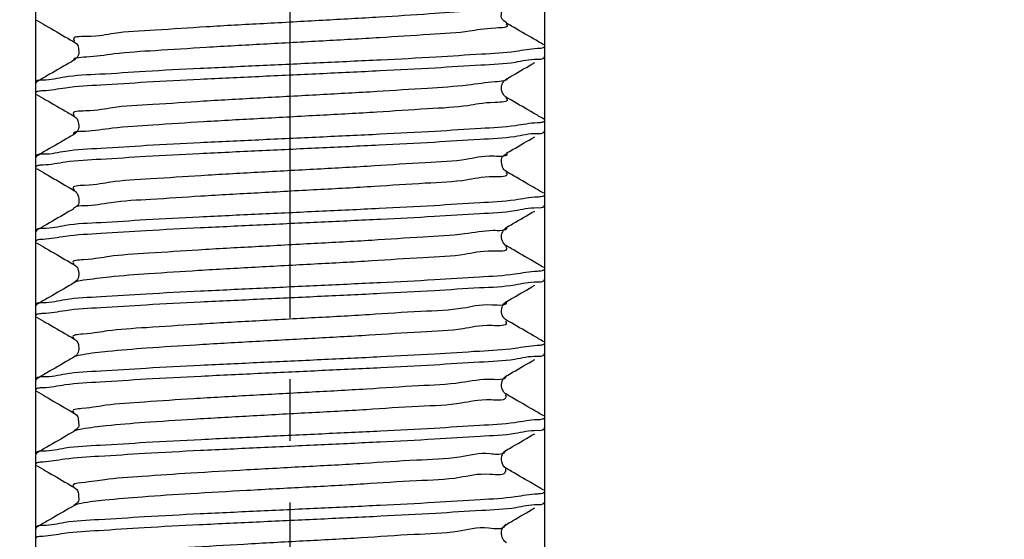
# Model space of a CAD drawing. Header units: millimetres. Extents: x 0 to 210, y 0 to 297.
# Tile 181 of 184: x 130 to 153, y 221 to 233. Entities that reach past the tile are written whole.
import ezdxf

# ---------------------------------------------------------------- set-up
doc = ezdxf.new("R2010")
doc.units = ezdxf.units.MM
doc.header["$LTSCALE"] = 19.36
doc.linetypes.add('CENTER', pattern=[0.6, 0.375, -0.075, 0.075, -0.075])
doc.layers.get('0').update_dxf_attribs({"linetype": 'CONTINUOUS'})
doc.layers.add('DEFAULT_1', color=7, linetype='CENTER')
doc.layers.add('ZEICHNUNGSBEMASSUNGEN', color=7, linetype='CONTINUOUS')
doc.styles.get("Standard").update_dxf_attribs({"font": 'ISOCP.SHX', "width": 0.6})
doc.dimstyles.new('DIMSTYLE_1', dxfattribs={"dimtxt": 2.5, "dimasz": 3.5, "dimexe": 0.18, "dimexo": 0.0625, "dimgap": 0.09, "dimtad": 1, "dimdsep": 46, "dimtxsty": 'Standard', "dimblk": '_FILLED', "dimblk1": '_FILLED', "dimblk2": '_FILLED', "dimcen": 0.09, "dimclrt": 7, "dimadec": 0, "dimazin": 0, "dimtp": 0.01, "dimtm": 0.01, "dimtfac": 1, "dimtofl": 0, "dimtmove": 0, "dimatfit": 3, "dimldrblk": '_FILLED', "dimfxl": 0, "dimtolj": 1, "dimarcsym": 0})
doc.dimstyles.new('DIMSTYLE_2', dxfattribs={"dimtxt": 2.5, "dimasz": 3.5, "dimexe": 0.18, "dimexo": 0.0625, "dimgap": 0.09, "dimtad": 1, "dimdec": 3, "dimdsep": 46, "dimtxsty": 'Standard', "dimblk": '_FILLED', "dimblk1": '_FILLED', "dimblk2": '_FILLED', "dimcen": 0.09, "dimclrt": 7, "dimadec": 0, "dimazin": 0, "dimtp": 0.001, "dimtm": 0.001, "dimtfac": 1, "dimtdec": 3, "dimtofl": 0, "dimtmove": 0, "dimatfit": 3, "dimldrblk": '_FILLED', "dimfxl": 0, "dimtolj": 1, "dimarcsym": 0})
doc.dimstyles.new('DIMSTYLE_3', dxfattribs={"dimtxt": 2.5, "dimasz": 3.5, "dimexe": 0.18, "dimexo": 0.0625, "dimgap": 0.09, "dimtad": 1, "dimdec": 3, "dimdsep": 46, "dimtxsty": 'Standard', "dimblk": '_FILLED', "dimblk1": '_FILLED', "dimblk2": '_FILLED', "dimcen": 0.09, "dimclrt": 7, "dimadec": 0, "dimazin": 0, "dimtp": 0.001, "dimtm": 0.001, "dimtfac": 1, "dimtdec": 3, "dimtofl": 0, "dimtmove": 0, "dimatfit": 3, "dimldrblk": '_FILLED', "dimfxl": 0, "dimtolj": 1, "dimarcsym": 0})
doc.dimstyles.new('DIMSTYLE_4', dxfattribs={"dimtxt": 2.5, "dimasz": 3.5, "dimexe": 0.18, "dimexo": 0.0625, "dimgap": 0.09, "dimtad": 1, "dimdsep": 46, "dimtxsty": 'Standard', "dimblk": '_FILLED', "dimblk1": '_FILLED', "dimblk2": '_FILLED', "dimcen": 0.09, "dimclrt": 7, "dimadec": 0, "dimazin": 0, "dimtp": 0.01, "dimtm": 0.01, "dimtfac": 1, "dimtofl": 0, "dimtmove": 0, "dimatfit": 3, "dimldrblk": '_FILLED', "dimfxl": 0, "dimtolj": 1, "dimarcsym": 0})
doc.dimstyles.new('DIMSTYLE_5', dxfattribs={"dimtxt": 2.5, "dimasz": 3.5, "dimexe": 0.18, "dimexo": 0.0625, "dimgap": 0.09, "dimtad": 1, "dimdsep": 46, "dimtxsty": 'Standard', "dimblk": '_FILLED', "dimblk1": '_FILLED', "dimblk2": '_FILLED', "dimcen": 0.09, "dimclrt": 7, "dimadec": 0, "dimazin": 0, "dimtp": 0.5, "dimtm": 0.5, "dimtfac": 1, "dimtofl": 0, "dimtmove": 0, "dimatfit": 3, "dimldrblk": '_FILLED', "dimfxl": 0, "dimtolj": 1, "dimarcsym": 0})
doc.dimstyles.new('DIMSTYLE_6', dxfattribs={"dimtxt": 2.5, "dimasz": 3.5, "dimexe": 0.18, "dimexo": 0.0625, "dimgap": 0.09, "dimtad": 1, "dimdec": 3, "dimdsep": 46, "dimtxsty": 'Standard', "dimblk": '_FILLED', "dimblk1": '_FILLED', "dimblk2": '_FILLED', "dimcen": 0.09, "dimclrt": 7, "dimadec": 0, "dimazin": 0, "dimtp": 0.001, "dimtm": 0.001, "dimtfac": 1, "dimtdec": 3, "dimtofl": 0, "dimtmove": 0, "dimatfit": 3, "dimldrblk": '_FILLED', "dimfxl": 0, "dimtolj": 1, "dimarcsym": 0})
doc.dimstyles.new('DIMSTYLE_7', dxfattribs={"dimtxt": 2.5, "dimasz": 3.5, "dimexe": 0.18, "dimexo": 0.0625, "dimgap": 0.09, "dimtad": 1, "dimdsep": 46, "dimtxsty": 'Standard', "dimblk": '_FILLED', "dimblk1": '_FILLED', "dimblk2": '_FILLED', "dimcen": 0.09, "dimclrt": 7, "dimadec": 0, "dimazin": 0, "dimtol": 1, "dimtp": 0.1, "dimtm": 0.1, "dimtfac": 1, "dimtofl": 0, "dimtmove": 0, "dimatfit": 3, "dimldrblk": '_FILLED', "dimfxl": 0, "dimtolj": 1, "dimarcsym": 0})

# ---------------------------------------------------------------- blocks, each defined once
blk = doc.blocks.new('_FILLED')
at = {"color": 0, "linetype": 'ByBlock'}
blk.add_solid([(0, 0), (-1, 0.1429), (-1, -0.1429)], dxfattribs=at)
blk = doc.blocks.new('*D')
at = {"color": 3}
for p, q in [((154.911, 251.839), (154.911, 274.499)), ((154.911, 274.499), (154.911, 251.589)), ((132.186, 251.839), (132.186, 271.429)), ((140.186, 251.839), (140.186, 271.429)), ((132.186, 270.429), (136.186, 270.429)), ((140.186, 270.429), (136.186, 270.429)), ((140.186, 251.839), (119.81, 251.839)), ((120.81, 251.839), (120.81, 244.839)), ((132.687, 251.839), (155.911, 251.839)), ((140.186, 251.839), (185.376, 251.839)), ((184.376, 251.839), (184.376, 196.839)), ((154.911, 243.839), (154.911, 251.589)), ((132.186, 251.339), (155.911, 251.339)), ((154.911, 251.339), (154.911, 243.839)), ((140.686, 247.839), (156.109, 247.839)), ((155.109, 247.839), (155.109, 242.839)), ((120.81, 237.839), (120.81, 244.839)), ((155.109, 237.839), (155.109, 242.839)), ((140.186, 237.839), (119.81, 237.839)), ((130.186, 237.839), (130.186, 201.939)), ((140.686, 237.839), (156.109, 237.839)), ((142.186, 237.839), (142.186, 201.939)), ((136.186, 202.939), (116.608, 202.939)), ((130.186, 202.939), (136.186, 202.939)), ((142.186, 202.939), (136.186, 202.939)), ((184.376, 141.839), (184.376, 196.839)), ((43.965, 141.839), (55.646, 141.839)), ((45.305, 141.839), (61.435, 141.839)), ((54.646, 141.839), (54.646, 135.839)), ((60.435, 141.839), (60.435, 81.839)), ((140.186, 141.839), (185.376, 141.839)), ((146.186, 131.571), (146.186, 138.185)), ((122.563, 128.839), (122.563, 136.339)), ((122.563, 136.339), (122.563, 128.589)), ((54.646, 129.839), (54.646, 135.839)), ((146.186, 131.571), (151.914, 134.878)), ((43.965, 129.839), (55.646, 129.839)), ((144.189, 129.916), (145.186, 129.839)), ((146.183, 129.762), (145.186, 129.839)), ((145.186, 129.839), (159.716, 128.712)), ((126.687, 128.839), (121.563, 128.839)), ((122.563, 120.839), (122.563, 128.589)), ((126.186, 128.339), (121.563, 128.339)), ((122.563, 128.339), (122.563, 120.839)), ((60.435, 21.839), (60.435, 81.839)), ((126.186, 21.839), (126.186, 49.881)), ((146.186, 21.839), (146.186, 49.881)), ((126.186, 48.881), (136.186, 48.881)), ((146.186, 48.881), (136.186, 48.881)), ((136.186, 48.881), (173.837, 48.881)), ((20.514, 32.339), (20.514, 41.533)), ((20.514, 41.533), (20.514, 32.089)), ((145.186, 31.839), (145.186, 34.12)), ((146.186, 31.839), (146.186, 34.12)), ((145.186, 33.12), (145.686, 33.12)), ((146.186, 33.12), (145.686, 33.12)), ((45.305, 32.339), (19.514, 32.339)), ((45.305, 32.339), (45.305, 7.967)), ((20.514, 24.339), (20.514, 32.089)), ((44.805, 31.839), (19.514, 31.839)), ((20.514, 31.839), (20.514, 24.339)), ((44.805, 31.839), (28.072, 15.105)), ((45.305, 31.839), (56.071, 31.839)), ((55.071, 31.839), (55.071, 26.839)), ((55.071, 21.839), (55.071, 26.839)), ((30.394, 24.449), (18.136, 13.272)), ((45.305, 21.839), (61.435, 21.839)), ((45.305, 21.839), (56.071, 21.839))]:
    blk.add_line(p, q, dxfattribs=at)
for centre, radius, start, end in [((146.186, 131.571), 5.613, 60, 90), ((146.186, 131.571), 5.613, 30, 60), ((45.305, 32.339), 23.372, 225.0011, 247.5005), ((45.305, 32.339), 23.372, 247.5005, 270)]:
    blk.add_arc(centre, radius, start, end, dxfattribs=at)
for points in [[(149.671, 136.587), (146.186, 137.185), (149.364, 135.635)], [(148.117, 136.355), (151.048, 134.378), (148.788, 137.097)], [(31.758, 13.909), (28.779, 15.812), (31.106, 13.151)], [(41.777, 8.73), (45.305, 8.967), (41.852, 9.728)]]:
    blk.add_solid(points, dxfattribs=at)
at = {"layer": 'ZEICHNUNGSBEMASSUNGEN', "color": 3}
for p, q in [((133.686, 247.839), (133.686, 258.637)), ((138.686, 247.839), (138.686, 258.637)), ((133.686, 257.637), (127.809, 257.637)), ((127.809, 257.637), (136.186, 257.637)), ((146.186, 257.637), (136.186, 257.637)), ((138.686, 257.637), (146.186, 257.637)), ((35.305, 251.839), (10.936, 251.839)), ((11.936, 251.839), (11.936, 136.839)), ((139.389, 249.361), (147.706, 239.608)), ((11.936, 21.839), (11.936, 136.839)), ((35.305, 21.839), (10.936, 21.839))]:
    blk.add_line(p, q, dxfattribs=at)
at = {"color": 3, "xscale": 3.5, "yscale": 3.5, "zscale": 3.5}
for p, rotation in [((132.186, 270.429), 180), ((154.911, 251.839), 270), ((120.81, 251.839), 90), ((184.376, 251.839), 90), ((154.911, 251.339), 90), ((155.109, 247.839), 90), ((120.81, 237.839), 270), ((155.109, 237.839), 270), ((130.186, 202.939), 180), ((184.376, 141.839), 270), ((54.646, 141.839), 90), ((60.435, 141.839), 90), ((54.646, 129.839), 270), ((122.563, 128.839), 270), ((146.183, 129.762), 355.5650429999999), ((144.189, 129.916), 175.565043), ((122.563, 128.339), 90), ((126.186, 48.881), 180), ((20.514, 32.339), 270), ((145.186, 33.12), 180), ((20.514, 31.839), 90), ((55.071, 31.839), 90), ((55.071, 21.839), 270), ((60.435, 21.839), 270), ((30.394, 24.449), 42.358682)]:
    blk.add_blockref('_FILLED', p, dxfattribs=dict(at, rotation=rotation))
for p in [(140.186, 270.429), (142.186, 202.939), (146.186, 48.881), (146.186, 33.12)]:
    blk.add_blockref('_FILLED', p, dxfattribs=at)
at = {"layer": 'ZEICHNUNGSBEMASSUNGEN', "color": 3, "xscale": 3.5, "yscale": 3.5, "zscale": 3.5}
blk.add_blockref('_FILLED', (133.686, 257.637), dxfattribs=at)
for p, rotation in [((138.686, 257.637), 180), ((11.936, 251.839), 90), ((139.389, 249.361), 130.458041), ((11.936, 21.839), 270)]:
    blk.add_blockref('_FILLED', p, dxfattribs=dict(at, rotation=rotation))
at = {"color": 7}
for s, rotation, width, p in [('x45%%176 ', 90, 0.72, (154.286, 265.499)), ('0,5', 90, 0.690476, (154.286, 260.321)), ('0,1', 90, 0.642857, (120.185, 244.264)), ('%%p', 90, 1.166667, (120.185, 241.347)), ('10', 90, 0.678571, (154.484, 240.574)), ('14', 90, 0.678571, (120.185, 237.954)), ('110', 90, 0.642857, (183.751, 182.43)), ('60%%d', -43.1822, 0.746032, (150.554, 140.313)), ('12', 90, 0.678571, (54.021, 133.486)), ('%%c', -4.435, 1.333333, (154.482, 129.745)), ('2', -4.435, 0.785714, (157.805, 129.487)), ('0,5', 90, 0.690476, (121.938, 126)), ('120', 90, 0.714286, (59.81, 61.983)), ('0,5', 90, 0.690476, (19.889, 36.355)), ('10', 90, 0.678571, (54.446, 24.831)), ('8', 42.3587, 0.785714, (19.166, 15.057)), ('45%%d', -22.4995, 0.722222, (35.294, 15.247)), ('R', 42.3587, 0.785714, (17.714, 13.734))]:
    blk.add_text(s, height=2.5, rotation=rotation, dxfattribs=dict(at, width=width)).set_placement(p)
for s, width, p in [('%%c', 1.333333, (133.41, 271.054)), ('8', 0.785714, (136.743, 271.054)), ('F8', 0.75, (138.707, 271.054)), ('M', 0.857143, (116.608, 203.564)), ('12', 0.678571, (118.751, 203.564)), ('%%c', 1.333333, (166.575, 49.506)), ('20', 0.785714, (169.909, 49.506)), ('1', 0.571429, (145.092, 33.745))]:
    blk.add_text(s, height=2.5, dxfattribs=dict(at, width=width)).set_placement(p)
at = {"layer": 'ZEICHNUNGSBEMASSUNGEN', "color": 7, "width": 0.714286}
blk.add_text('5', height=2.5, dxfattribs=at).set_placement((127.809, 258.262))
at = {"layer": 'ZEICHNUNGSBEMASSUNGEN', "color": 7}
for s, rotation, width, p in [('R', -49.542, 0.785714, (145.632, 243.003)), ('2', -49.542, 0.785714, (146.906, 241.509)), ('230', 90, 0.761905, (11.311, 61.218))]:
    blk.add_text(s, height=2.5, rotation=rotation, dxfattribs=dict(at, width=width)).set_placement(p)

msp = doc.modelspace()

# ---------------------------------------------------------------- linework, layer by layer
at = {"color": 3}
for p, q in [((141.2836, 232.8722), (141.2839, 232.8721)), ((131.089, 232.4297), (131.0891, 232.4297)), ((131.0895, 231.9974), (131.089, 231.9971)), ((141.2839, 231.5547), (141.2834, 231.5545)), ((141.2839, 231.1221), (141.2841, 231.122)), ((131.0894, 230.2473), (131.089, 230.2471)), ((141.2839, 229.8047), (141.2836, 229.8046)), ((141.2839, 229.3721), (141.2842, 229.3719)), ((131.0886, 228.93), (131.089, 228.9297)), ((131.0891, 228.4971), (131.089, 228.4971)), ((141.2842, 228.0549), (141.2839, 228.0547)), ((141.2839, 227.6221), (141.2843, 227.6218)), ((131.089, 227.1797), (131.0891, 227.1797)), ((131.0896, 226.7474), (131.089, 226.7471)), ((141.2839, 226.3047), (141.2833, 226.3044)), ((141.2839, 225.8721), (141.2844, 225.8718)), ((131.089, 225.4297), (131.0895, 225.4295)), ((131.0895, 224.9974), (131.089, 224.9971)), ((141.2839, 224.5547), (141.2833, 224.5544)), ((141.2839, 224.1221), (141.2842, 224.1219)), ((131.089, 223.6798), (131.089, 223.6797)), ((131.0891, 223.2472), (131.089, 223.2471)), ((141.2839, 222.8047), (141.2838, 222.8047)), ((141.2839, 222.3721), (141.2844, 222.3718)), ((131.089, 221.9297), (131.0894, 221.9295)), ((131.0891, 221.4972), (131.089, 221.4971)), ((141.2839, 221.0547), (141.2833, 221.0544))]:
    msp.add_line(p, q, dxfattribs=at)
at = {"color": 7}
for p, q in [((142.1864, 232.089), (142.1864, 232.3379)), ((131.1152, 232.0158), (131.0895, 231.9974)), ((142.1671, 232.0666), (142.1864, 232.089)), ((130.2057, 231.4852), (130.1864, 231.4629)), ((130.1864, 231.214), (130.1864, 231.4629)), ((141.2694, 231.5453), (141.2834, 231.5545)), ((142.1864, 230.339), (142.1864, 230.5879)), ((142.1671, 230.3166), (142.1864, 230.339)), ((131.1176, 230.2678), (131.0894, 230.2473)), ((130.2057, 229.7352), (130.1864, 229.7129)), ((130.1864, 229.464), (130.1864, 229.7129)), ((142.1864, 228.589), (142.1864, 228.8379)), ((142.1671, 228.5666), (142.1864, 228.589)), ((130.2057, 227.9852), (130.1864, 227.9629)), ((130.1864, 227.714), (130.1864, 227.9629)), ((142.1864, 226.839), (142.1864, 227.0879)), ((142.1671, 226.8166), (142.1864, 226.839)), ((131.1092, 226.7609), (131.0896, 226.7474)), ((130.2057, 226.2352), (130.1864, 226.2129)), ((130.1864, 225.964), (130.1864, 226.2129)), ((141.2588, 226.287), (141.2833, 226.3044)), ((142.1864, 225.089), (142.1864, 225.3379)), ((131.0977, 225.0026), (131.0895, 224.9974)), ((142.1671, 225.0666), (142.1864, 225.089)), ((130.2057, 224.4852), (130.1864, 224.4629)), ((141.2576, 224.536), (141.2833, 224.5544)), ((130.1864, 224.214), (130.1864, 224.4629)), ((142.1864, 223.339), (142.1864, 223.5879)), ((142.1671, 223.3166), (142.1864, 223.339)), ((130.2057, 222.7352), (130.1864, 222.7129)), ((130.1864, 222.464), (130.1864, 222.7129)), ((141.2672, 222.7936), (141.2838, 222.8047)), ((142.1864, 221.589), (142.1864, 221.8379)), ((142.1671, 221.5666), (142.1864, 221.589)), ((141.2593, 221.0374), (141.2833, 221.0544)), ((130.2057, 220.9852), (130.1864, 220.9629)), ((130.1864, 220.714), (130.1864, 220.9629))]:
    msp.add_line(p, q, dxfattribs=at)
for points, start_tangent, end_tangent in [([(141.2831, 232.8701), (141.2873, 232.8695), (141.2246, 232.925), (141.1669, 233.0732), (141.2033, 233.2208), (141.2723, 233.2973), (141.2845, 233.3043)], (0.3670415, -0.0814894), (0.5434438, 0.3066227)), ([(130.2057, 232.9416), (130.4212, 232.8168)], (0.215484, -0.1248113), (0.2154709, -0.1248339)), ([(141.9223, 232.502), (141.4012, 232.8041), (141.2839, 232.8721)], (-0.6385281, 0.3699468), (-0.6383806, 0.3702013)), ([(130.4212, 232.8168), (130.9424, 232.5148), (131.089, 232.4297)], (0.667874, -0.3869355), (0.6677137, -0.3872119)), ([(131.0896, 232.4311), (131.0811, 232.4339), (131.113, 232.4129), (131.1845, 232.3165), (131.2012, 232.1628), (131.1366, 232.0363), (131.1131, 232.0186)], (-0.5443405, 0.1946483), (-0.5538273, -0.4003334)), ([(142.1671, 232.3602), (141.9223, 232.502)], (-0.2448263, 0.1418067), (-0.2448092, 0.1418362)), ([(142.1264, 232.2818), (142.0138, 232.2709), (141.5061, 232.2039), (140.6994, 232.1375), (139.6248, 232.0703), (138.3176, 232.0015), (136.8882, 231.933), (135.4567, 231.8664), (134.062, 231.7996), (132.7718, 231.7317), (131.6958, 231.6648), (130.8723, 231.5973), (130.3579, 231.5296), (130.1964, 231.4927)], (-13.07553, -3.0828455), (-6.2534655, -7.7821921)), ([(142.1587, 232.2935), (142.1264, 232.2818)], (-0.0273249, -0.0151165), (-0.0365901, -0.0086269)), ([(142.1863, 232.3341), (142.1587, 232.2935)], (-0.0035705, -0.0566465), (-0.0483272, -0.0267353)), ([(130.9717, 231.9291), (130.4506, 231.627), (130.2057, 231.4852)], (-0.7658878, -0.4440577), (-0.766081, -0.4437244)), ([(130.245, 231.2703), (130.3629, 231.2817), (130.8911, 231.3503), (131.7244, 231.4179), (132.7977, 231.4843), (134.0677, 231.551), (135.4507, 231.6172), (136.8789, 231.6837), (138.3035, 231.7519), (139.608, 231.8205), (140.6821, 231.8874), (141.495, 231.954), (142.0122, 232.0217), (142.1767, 232.0591)], (12.8940052, 3.177966), (6.1657101, 7.8292197)), ([(131.089, 231.9971), (130.9717, 231.9291)], (-0.1172827, -0.0680131), (-0.1172884, -0.0680032)), ([(141.2839, 231.5547), (141.4305, 231.6398), (141.9517, 231.9418)], (0.6677137, 0.3872119), (0.667874, 0.3869355)), ([(141.2848, 231.1231), (141.2647, 231.1351), (141.1904, 231.2309), (141.1719, 231.39), (141.237, 231.5163), (141.2718, 231.542)], (-0.4918038, 0.2915584), (0.4730277, 0.3404193)), ([(130.1866, 231.2176), (130.212, 231.2576)], (0.0033211, 0.0546492), (0.0446312, 0.0269498)), ([(130.212, 231.2576), (130.245, 231.2703)], (0.027533, 0.0166254), (0.0379312, 0.0093488)), ([(130.2057, 231.1916), (130.4212, 231.0668)], (0.215484, -0.1248113), (0.2154709, -0.1248339)), ([(130.4212, 231.0668), (130.9424, 230.7648), (131.089, 230.6797)], (0.667874, -0.3869355), (0.6677137, -0.3872119)), ([(141.9223, 230.752), (141.4012, 231.0541), (141.2839, 231.1221)], (-0.6385281, 0.3699468), (-0.6383806, 0.3702013)), ([(142.1671, 230.6102), (141.9223, 230.752)], (-0.2448263, 0.1418067), (-0.2448092, 0.1418362)), ([(142.1271, 230.5317), (142.0122, 230.5206), (141.495, 230.4528), (140.6821, 230.3863), (139.608, 230.3194), (138.3035, 230.2508), (136.8789, 230.1826), (135.4507, 230.1161), (134.0677, 230.0499), (132.7977, 229.9832), (131.7244, 229.9168), (130.8911, 229.8492), (130.3629, 229.7806), (130.1961, 229.7427)], (-12.9976439, -3.1241561), (-6.0909089, -7.8682881)), ([(131.0895, 230.681), (131.0812, 230.6839), (131.1121, 230.6636), (131.1821, 230.5719), (131.2025, 230.4194), (131.1394, 230.2895), (131.1153, 230.2709)], (-0.5374528, 0.1919048), (-0.5528307, -0.4067982)), ([(142.1597, 230.5438), (142.1271, 230.5317)], (-0.0274142, -0.0157439), (-0.0371488, -0.0089292)), ([(142.1863, 230.5842), (142.1597, 230.5438)], (-0.0034616, -0.0557846), (-0.0467229, -0.0268329)), ([(130.2452, 229.5203), (130.3622, 229.5316), (130.8886, 229.6001), (131.7187, 229.6675), (132.7843, 229.7336), (134.0443, 229.7998), (135.4387, 229.8667), (136.8654, 229.9331), (138.2839, 230.0009), (139.5815, 230.069), (140.6539, 230.1354), (141.4846, 230.2029), (142.0109, 230.2714), (142.1768, 230.3091)], (12.9197773, 3.1653316), (6.1180252, 7.8540362)), ([(130.9717, 230.1791), (130.4506, 229.877), (130.2057, 229.7352)], (-0.7658878, -0.4440577), (-0.766081, -0.4437244)), ([(131.089, 230.2471), (130.9717, 230.1791)], (-0.1172827, -0.0680131), (-0.1172884, -0.0680032)), ([(141.2839, 229.8047), (141.4305, 229.8898), (141.9517, 230.1918)], (0.6677137, 0.3872119), (0.667874, 0.3869355)), ([(141.2848, 229.3729), (141.2676, 229.3829), (141.1934, 229.4745), (141.1704, 229.6322), (141.2315, 229.7601), (141.2861, 229.806), (141.2834, 229.8058)], (-0.5384664, 0.3124971), (-0.3261006, -0.0504723)), ([(130.1866, 229.4677), (130.2123, 229.5077)], (0.0033541, 0.0548952), (0.0451082, 0.0269137)), ([(130.2057, 229.4416), (130.4212, 229.3168)], (0.215484, -0.1248113), (0.2154709, -0.1248339)), ([(130.2123, 229.5077), (130.2452, 229.5203)], (0.0275011, 0.0164084), (0.0377372, 0.0092456)), ([(141.9223, 229.002), (141.4012, 229.3041), (141.2839, 229.3721)], (-0.6385281, 0.3699468), (-0.6383806, 0.3702013)), ([(130.4212, 229.3168), (130.9424, 229.0148), (131.089, 228.9297)], (0.667874, -0.3869355), (0.6677137, -0.3872119)), ([(131.0884, 228.9298), (131.0942, 228.9266), (131.1661, 228.8515), (131.2054, 228.6915), (131.1498, 228.552), (131.0886, 228.4969), (131.0891, 228.4969)], (0.5219855, -0.2913924), (0.2524552, 0.0036088)), ([(142.1671, 228.8602), (141.9223, 229.002)], (-0.2448263, 0.1418067), (-0.2448092, 0.1418362)), ([(142.1276, 228.7816), (142.0109, 228.7703), (141.4846, 228.7018), (140.6539, 228.6343), (139.5815, 228.5679), (138.2839, 228.4998), (136.8654, 228.432), (135.4387, 228.3656), (134.0443, 228.2987), (132.7843, 228.2325), (131.7187, 228.1664), (130.8886, 228.099), (130.3622, 228.0305), (130.1961, 227.9927)], (-12.9258851, -3.1626208), (-6.1120539, -7.8572568)), ([(142.1606, 228.7942), (142.1276, 228.7816)], (-0.0274924, -0.0163612), (-0.0376942, -0.0092228)), ([(142.1863, 228.8342), (142.1606, 228.7942)], (-0.0033611, -0.0549367), (-0.0452028, -0.026901)), ([(131.089, 228.4971), (130.9717, 228.4291), (130.4506, 228.127), (130.2057, 227.9852)], (-0.8831333, -0.5121351), (-0.883399, -0.5116766)), ([(130.2451, 227.7703), (130.3625, 227.7816), (130.8898, 227.8502), (131.7209, 227.9177), (132.7881, 227.9838), (134.0738, 228.0513), (135.4859, 228.1189), (136.9139, 228.1853), (138.3169, 228.2526), (139.5857, 228.3192), (140.6517, 228.3853), (141.4834, 228.4528), (142.0106, 228.5214), (142.1768, 228.5591)], (12.9079337, 3.1711727), (6.1083919, 7.8591548)), ([(141.2839, 228.0547), (141.4305, 228.1398), (141.9517, 228.4418)], (0.6677137, 0.3872119), (0.667874, 0.3869355)), ([(141.2844, 227.6221), (141.2783, 227.6255), (141.2083, 227.6979), (141.1668, 227.8506), (141.2159, 227.9902), (141.2769, 228.0504), (141.2844, 228.0546)], (-0.5313516, 0.2936729), (0.5617922, 0.3055663)), ([(130.1866, 227.7176), (130.2121, 227.7576)], (0.0033389, 0.0547814), (0.0448878, 0.0269303)), ([(130.2121, 227.7576), (130.2451, 227.7703)], (0.0275157, 0.016508), (0.0378262, 0.009293)), ([(130.2057, 227.6916), (130.4212, 227.5668)], (0.215484, -0.1248113), (0.2154709, -0.1248339)), ([(130.4212, 227.5668), (130.9424, 227.2648), (131.089, 227.1797)], (0.667874, -0.3869355), (0.6677137, -0.3872119)), ([(141.9223, 227.252), (141.4012, 227.5541), (141.2839, 227.6221)], (-0.6385281, 0.3699468), (-0.6383806, 0.3702013)), ([(142.1277, 227.0316), (142.0106, 227.0203), (141.4834, 226.9517), (140.6517, 226.8841), (139.5857, 226.8181), (138.3169, 226.7515), (136.9139, 226.6842), (135.4859, 226.6178), (134.0738, 226.5501), (132.7881, 226.4827), (131.7209, 226.4166), (130.8898, 226.3491), (130.3625, 226.2805), (130.1961, 226.2427)], (-12.9139479, -3.1685264), (-6.1024296, -7.8623749)), ([(131.0896, 227.1812), (131.0806, 227.1841), (131.1133, 227.1627), (131.1903, 227.0521), (131.1968, 226.8949), (131.1292, 226.7786), (131.1076, 226.7632)], (-0.5541941, 0.1972777), (-0.55345, -0.3817928)), ([(142.1671, 227.1102), (141.9223, 227.252)], (-0.2448263, 0.1418067), (-0.2448092, 0.1418362)), ([(142.1607, 227.0442), (142.1277, 227.0316)], (-0.0275072, -0.0164613), (-0.0377837, -0.0092705)), ([(142.1863, 227.0842), (142.1607, 227.0442)], (-0.0033458, -0.0548213), (-0.0449798, -0.0269176)), ([(130.2451, 226.0203), (130.3625, 226.0316), (130.8897, 226.1002), (131.7208, 226.1677), (132.7883, 226.2338), (134.075, 226.3013), (135.4876, 226.369), (136.9155, 226.4354), (138.3179, 226.5026), (139.5858, 226.5692), (140.6518, 226.6353), (141.4834, 226.7028), (142.0106, 226.7714), (142.1768, 226.8091)], (12.9085112, 3.1708863), (6.108856, 7.858908)), ([(130.9717, 226.6791), (130.4506, 226.377), (130.2057, 226.2352)], (-0.7658878, -0.4440577), (-0.766081, -0.4437244)), ([(131.089, 226.7471), (130.9717, 226.6791)], (-0.1172827, -0.0680131), (-0.1172884, -0.0680032)), ([(141.4305, 226.3898), (141.9517, 226.6918)], (0.5211034, 0.3021189), (0.5211969, 0.3019575)), ([(141.2839, 226.3047), (141.4305, 226.3898)], (0.1466419, 0.0850386), (0.1466507, 0.0850234)), ([(141.2848, 225.8724), (141.2721, 225.8796), (141.1953, 225.9707), (141.1727, 226.1435), (141.2478, 226.2772), (141.2599, 226.2855)], (-0.4685293, 0.2671684), (0.6431607, 0.4282053)), ([(130.1866, 225.9676), (130.2121, 226.0076)], (0.0033396, 0.0547871), (0.0448986, 0.0269295)), ([(130.2057, 225.9416), (130.4212, 225.8168)], (0.215484, -0.1248113), (0.2154709, -0.1248339)), ([(130.2121, 226.0076), (130.2451, 226.0203)], (0.027515, 0.0165031), (0.0378218, 0.0092907)), ([(141.9223, 225.502), (141.4012, 225.8041), (141.2839, 225.8721)], (-0.6385281, 0.3699468), (-0.6383806, 0.3702013)), ([(130.4212, 225.8168), (130.9424, 225.5148), (131.089, 225.4297)], (0.667874, -0.3869355), (0.6677137, -0.3872119)), ([(131.09, 225.4309), (131.0822, 225.4334), (131.1256, 225.4017), (131.1937, 225.2921), (131.197, 225.1457), (131.1299, 225.0293), (131.0959, 225.0052)], (-0.5299695, 0.1795392), (-0.4635334, -0.3263023)), ([(142.1671, 225.3602), (141.9223, 225.502)], (-0.2448263, 0.1418067), (-0.2448092, 0.1418362)), ([(142.1277, 225.2816), (142.0106, 225.2703), (141.4834, 225.2017), (140.6518, 225.1342), (139.5858, 225.0681), (138.3179, 225.0015), (136.9155, 224.9343), (135.4876, 224.8679), (134.075, 224.8002), (132.7883, 224.7327), (131.7208, 224.6666), (130.8897, 224.5991), (130.3625, 224.5305), (130.1961, 224.4927)], (-12.9145199, -3.1682441), (-6.1028935, -7.8621281)), ([(142.1607, 225.2942), (142.1277, 225.2816)], (-0.0275065, -0.0164565), (-0.0377794, -0.0092682)), ([(142.1863, 225.3342), (142.1607, 225.2942)], (-0.0033465, -0.0548269), (-0.0449905, -0.0269168)), ([(131.089, 224.9971), (130.9717, 224.9291), (130.4506, 224.627), (130.2057, 224.4852)], (-0.8831333, -0.5121351), (-0.883399, -0.5116766)), ([(130.2455, 224.2702), (130.3615, 224.2814), (130.8833, 224.3496), (131.7052, 224.4166), (132.7815, 224.4834), (134.0868, 224.5519), (135.5096, 224.62), (136.9361, 224.6864), (138.3221, 224.7528), (139.5833, 224.8191), (140.6524, 224.8853), (141.4839, 224.9528), (142.0107, 225.0214), (142.1768, 225.0591)], (12.9569877, 3.1454962), (6.1120876, 7.8570882)), ([(141.4305, 224.6398), (141.9517, 224.9418)], (0.5211034, 0.3021189), (0.5211969, 0.3019575)), ([(141.2849, 224.123), (141.2657, 224.1343), (141.1917, 224.2281), (141.1731, 224.3955), (141.2473, 224.5268), (141.2586, 224.5345)], (-0.4878743, 0.2869679), (0.6366148, 0.4263168)), ([(141.2839, 224.5547), (141.4305, 224.6398)], (0.1466419, 0.0850386), (0.1466507, 0.0850234)), ([(130.1866, 224.2177), (130.2127, 224.2578)], (0.0034057, 0.0553325), (0.045891, 0.0268792)), ([(130.2127, 224.2578), (130.2455, 224.2702)], (0.0274604, 0.0160841), (0.0374508, 0.0090917)), ([(130.2057, 224.1916), (130.4212, 224.0668)], (0.215484, -0.1248113), (0.2154709, -0.1248339)), ([(130.4212, 224.0668), (130.9424, 223.7648), (131.089, 223.6797)], (0.667874, -0.3869355), (0.6677137, -0.3872119)), ([(141.9223, 223.752), (141.4012, 224.0541), (141.2839, 224.1221)], (-0.6385281, 0.3699468), (-0.6383806, 0.3702013)), ([(131.0894, 223.6811), (131.0807, 223.6841), (131.1113, 223.6643), (131.1852, 223.5648), (131.2009, 223.4115), (131.1406, 223.2908), (131.0876, 223.2463), (131.0892, 223.2463)], (-0.5852087, 0.2074218), (0.2979844, 0.0281594)), ([(142.1671, 223.6102), (141.9223, 223.752)], (-0.2448263, 0.1418067), (-0.2448092, 0.1418362)), ([(142.1607, 223.5442), (142.1277, 223.5316)], (-0.0275014, -0.0164219), (-0.0377485, -0.0092517)), ([(142.1863, 223.5842), (142.1607, 223.5442)], (-0.0033518, -0.0548671), (-0.0450678, -0.0269113)), ([(142.1277, 223.5316), (142.0107, 223.5203), (141.4839, 223.4517), (140.6524, 223.3842), (139.5833, 223.318), (138.3221, 223.2517), (136.9361, 223.1853), (135.5096, 223.1189), (134.0868, 223.0508), (132.7815, 222.9823), (131.7052, 222.9155), (130.8833, 222.8484), (130.3615, 222.7803), (130.1962, 222.7427)], (-12.9186064, -3.1661944), (-6.137169, -7.8441355)), ([(131.089, 223.2471), (130.9717, 223.1791), (130.4506, 222.877), (130.2057, 222.7352)], (-0.8831333, -0.5121351), (-0.883399, -0.5116766)), ([(130.2462, 222.5201), (130.36, 222.5311), (130.8716, 222.5984), (131.679, 222.6648), (132.7545, 222.7319), (134.0616, 222.8007), (135.4893, 222.869), (136.9199, 222.9356), (138.3067, 223.0021), (139.5897, 223.0695), (140.6653, 223.1362), (141.4935, 223.2038), (142.0136, 223.272), (142.1766, 223.3091)], (13.0356826, 3.1030851), (6.2074314, 7.8062978)), ([(141.4305, 222.8898), (141.9517, 223.1918)], (0.5211034, 0.3021189), (0.5211969, 0.3019575)), ([(141.2839, 222.8047), (141.4305, 222.8898)], (0.1466419, 0.0850386), (0.1466507, 0.0850234)), ([(141.285, 222.3728), (141.2675, 222.383), (141.1886, 222.485), (141.1782, 222.664), (141.2577, 222.7861), (141.2679, 222.7925)], (-0.4942759, 0.287849), (0.6571868, 0.408152)), ([(130.1866, 222.4677), (130.2137, 222.5082)], (0.0035168, 0.0562569), (0.0475618, 0.026798)), ([(130.2057, 222.4416), (130.4212, 222.3168)], (0.215484, -0.1248113), (0.2154709, -0.1248339)), ([(130.2137, 222.5082), (130.2462, 222.5201)], (0.0273737, 0.0154233), (0.0368659, 0.0087758)), ([(130.4212, 222.3168), (130.9424, 222.0148), (131.089, 221.9297)], (0.667874, -0.3869355), (0.6677137, -0.3872119)), ([(141.9223, 222.002), (141.4012, 222.3041), (141.2839, 222.3721)], (-0.6385281, 0.3699468), (-0.6383806, 0.3702013)), ([(131.0899, 221.931), (131.0817, 221.9336), (131.1209, 221.906), (131.1892, 221.805), (131.2013, 221.6632), (131.141, 221.5413), (131.0877, 221.4963), (131.0892, 221.4964)], (-0.5655931, 0.1947948), (0.303462, 0.0304398)), ([(142.1671, 221.8602), (141.9223, 222.002)], (-0.2448263, 0.1418067), (-0.2448092, 0.1418362)), ([(142.127, 221.7819), (142.0136, 221.7709), (141.4935, 221.7027), (140.6653, 221.6351), (139.5897, 221.5684), (138.3067, 221.501), (136.9199, 221.4345), (135.4893, 221.3679), (134.0616, 221.2995), (132.7545, 221.2308), (131.679, 221.1636), (130.8716, 221.0973), (130.36, 221.03), (130.1963, 220.9927)], (-13.0289986, -3.1135845), (-6.189053, -7.8172071)), ([(142.1595, 221.7939), (142.127, 221.7819)], (-0.0273566, -0.015552), (-0.036962, -0.0088329)), ([(142.1863, 221.8342), (142.1595, 221.7939)], (-0.0034909, -0.0558033), (-0.0470011, -0.0267197)), ([(131.089, 221.4971), (130.9717, 221.4291), (130.4506, 221.127), (130.2057, 220.9852)], (-0.8831333, -0.5121351), (-0.883399, -0.5116766)), ([(130.2469, 220.7699), (130.3575, 220.7806), (130.86, 220.8472), (131.6684, 220.914), (132.7422, 220.9812), (134.0485, 221.05), (135.4769, 221.1185), (136.9083, 221.1851), (138.322, 221.2528), (139.6209, 221.3212), (140.6947, 221.3883), (141.5104, 221.4555), (142.0161, 221.5225), (142.1764, 221.5591)], (13.1385911, 3.0519444), (6.2935611, 7.7616171)), ([(141.4305, 221.1398), (141.9517, 221.4418)], (0.5211034, 0.3021189), (0.5211969, 0.3019575)), ([(141.2843, 220.6219), (141.2801, 220.6243), (141.2057, 220.7021), (141.1705, 220.8829), (141.2477, 221.0271), (141.2604, 221.0358)], (-0.4709593, 0.2685695), (0.6465618, 0.4300921)), ([(141.2839, 221.0547), (141.4305, 221.1398)], (0.1466419, 0.0850386), (0.1466507, 0.0850234)), ([(130.1866, 220.7177), (130.2149, 220.7586)], (0.003654, 0.0571928), (0.0494684, 0.0266167)), ([(130.2149, 220.7586), (130.2469, 220.7699)], (0.0272432, 0.0146583), (0.0361735, 0.0084027))]:
    msp.add_spline(points, degree=3, dxfattribs=dict(at, start_tangent=start_tangent, end_tangent=end_tangent))
at = {"color": 3}
for points, start_tangent, end_tangent in [([(141.0374, 233.2402), (140.414, 233.164), (139.4758, 233.0877), (138.2926, 233.0115), (136.9526, 232.9352), (135.5555, 232.859), (134.2054, 232.7828), (133.0028, 232.7065), (132.0373, 232.6303), (131.3808, 232.554), (131.0822, 232.4778), (131.1057, 232.4467)], (-14.0191138, -1.6314876), (7.2593553, -7.1339564)), ([(141.2738, 232.8581), (141.2996, 232.8315), (141.0374, 232.7552), (140.414, 232.679), (139.4758, 232.6028), (138.2926, 232.5265), (136.9526, 232.4503), (135.5555, 232.374), (134.2054, 232.2978), (133.0028, 232.2215), (132.0373, 232.1453), (131.3808, 232.0691), (131.1462, 232.0471)], (7.8874319, -5.7007444), (-10.6795616, -2.3772791)), ([(131.0801, 232.0083), (131.0815, 231.9946)], (-0.0022616, -0.0127283), (0.0052192, -0.0148385)), ([(131.1462, 232.0471), (131.0801, 232.0083)], (-0.1123196, -0.0250024), (-0.0097654, -0.0549591)), ([(141.2241, 231.5115), (141.0158, 231.4866), (140.3762, 231.4104), (139.4246, 231.3341), (138.2319, 231.2579), (136.8869, 231.1816), (135.4897, 231.1054), (134.1443, 231.0291), (132.9511, 230.9529), (131.9988, 230.8767), (131.3583, 230.8004), (131.0774, 230.7242), (131.1023, 230.6957)], (-11.2944367, -2.4346679), (7.7110765, -6.4165635)), ([(141.2975, 231.5569), (141.2241, 231.5115)], (0.0112424, -0.0640585), (-0.1400339, -0.0301862)), ([(141.2709, 231.1061), (141.2957, 231.0779), (141.0158, 231.0016), (140.3762, 230.9254), (139.4246, 230.8491), (138.2319, 230.7729), (136.8869, 230.6967), (135.4897, 230.6204), (134.1443, 230.5442), (132.9511, 230.4679), (131.9988, 230.3917), (131.3583, 230.3154)], (7.5875498, -6.2768438), (-14.1219915, -1.2298585)), ([(131.3583, 230.3154), (131.0757, 230.2445)], (-0.3961068, -0.0344962), (0.0302573, -0.1445643)), ([(141.2916, 229.8074), (140.9933, 229.733), (140.3377, 229.6568), (139.3729, 229.5805), (138.1709, 229.5043), (136.821, 229.428), (135.424, 229.3518), (134.0836, 229.2755), (132.8999, 229.1993), (131.961, 229.123), (131.3367, 229.0468), (131.0735, 228.9706), (131.0989, 228.9441)], (2.1610197, -6.1269892), (7.9376996, -5.8034951)), ([(141.2677, 229.3549), (141.291, 229.3243), (140.9933, 229.248), (140.3377, 229.1718), (139.3729, 229.0955), (138.1709, 229.0193), (136.821, 228.943), (135.424, 228.8668), (134.0836, 228.7906), (132.8999, 228.7143), (131.961, 228.6381), (131.3367, 228.5618), (131.0793, 228.5076)], (7.4162695, -7.2399674), (-4.2572183, -3.9757698)), ([(140.97, 227.9794), (140.2985, 227.9031), (139.3207, 227.8269), (138.1095, 227.7507), (136.7551, 227.6744), (135.3584, 227.5982), (134.0233, 227.5219), (132.8493, 227.4457), (131.9238, 227.3694), (131.3158, 227.2932), (131.0705, 227.2169), (131.0966, 227.1914)], (-14.0397306, -0.419108), (7.7726055, -5.0707061)), ([(141.2855, 228.0553), (140.97, 227.9794)], (0.0718698, -0.2208443), (-0.4551656, -0.0135874)), ([(141.2642, 227.605), (141.2854, 227.5707), (140.97, 227.4944), (140.2985, 227.4182), (139.3207, 227.3419), (138.1095, 227.2657), (136.7551, 227.1894), (135.3584, 227.1132), (134.0233, 227.0369), (132.8493, 226.9607), (131.9238, 226.8845), (131.3158, 226.8082), (131.1531, 226.7806)], (6.7456111, -8.1009611), (-11.9803029, -2.7952196)), ([(131.1048, 226.7666), (131.0839, 226.7565)], (-0.024887, -0.0095344), (-0.0167984, -0.0106186)), ([(131.1531, 226.7806), (131.1048, 226.7666)], (-0.0554735, -0.012943), (-0.0399792, -0.0153163)), ([(141.2741, 226.3171), (141.2789, 226.302), (140.946, 226.2258), (140.2586, 226.1495), (139.2679, 226.0733), (138.0478, 225.997), (136.6891, 225.9208), (135.2929, 225.8446), (133.9633, 225.7683), (132.7992, 225.6921), (131.8874, 225.6158), (131.2957, 225.5396), (131.0683, 225.4633), (131.0943, 225.4385)], (3.6255113, -8.7613515), (7.9746925, -4.7749176)), ([(141.2741, 226.3171), (141.2779, 226.3063)], (0.004596, -0.0111067), (0.0029252, -0.0104555)), ([(141.261, 225.8569), (141.2789, 225.817), (140.946, 225.7408), (140.2586, 225.6646), (139.2679, 225.5883), (138.0478, 225.5121), (136.6891, 225.4358), (135.2929, 225.3596), (133.9633, 225.2833), (132.7992, 225.2071), (131.8874, 225.1308), (131.2957, 225.0546)], (5.6993759, -8.9709243), (-13.6603554, -2.3334171)), ([(131.2957, 225.0546), (131.0864, 225.003)], (-0.2403806, -0.041061), (-0.1149689, -0.064153)), ([(141.2052, 224.478), (140.9211, 224.4722), (140.218, 224.3959), (139.2147, 224.3197), (137.9858, 224.2434), (136.623, 224.1672), (135.2276, 224.0909), (133.9037, 224.0147), (132.7497, 223.9385), (131.8517, 223.8622), (131.2765, 223.786), (131.0669, 223.7097), (131.0921, 223.6853)], (-9.5561453, -2.4942449), (7.6934704, -4.3305076)), ([(141.2716, 224.549), (141.2052, 224.478)], (0.0071935, -0.1163294), (-0.1271587, -0.0331896)), ([(141.2589, 224.1108), (141.2716, 224.0634), (140.9211, 223.9872), (140.218, 223.9109), (139.2147, 223.8347), (137.9858, 223.7585), (136.623, 223.6822), (135.2276, 223.606), (133.9037, 223.5297), (132.7497, 223.4535), (131.8517, 223.3772), (131.2765, 223.301), (131.0881, 223.2491)], (4.3561316, -9.9441403), (-7.1164301, -3.8313502)), ([(141.2229, 222.7341), (140.8954, 222.7186), (140.1767, 222.6423), (139.1609, 222.5661), (137.9235, 222.4898), (136.5568, 222.4136), (135.1625, 222.3373), (133.8444, 222.2611), (132.7008, 222.1848), (131.8167, 222.1086), (131.2581, 222.0324), (131.0664, 221.9561), (131.0901, 221.9318)], (-7.3232455, -4.3762932), (7.484144, -4.054256)), ([(141.2644, 222.8056), (141.2635, 222.7948), (141.2229, 222.7341)], (-0.0045263, -0.1007643), (-0.0744078, -0.0444653)), ([(141.2597, 222.3658), (141.2635, 222.3098), (140.8954, 222.2336), (140.1767, 222.1573), (139.1609, 222.0811), (137.9235, 222.0048), (136.5568, 221.9286), (135.1625, 221.8524), (133.8444, 221.7761), (132.7008, 221.6999), (131.8167, 221.6236), (131.2581, 221.5474), (131.0901, 221.4955)], (2.5040712, -10.3151654), (-7.4875861, -4.0367549)), ([(141.2483, 221.027), (140.869, 220.9649), (140.1348, 220.8887), (139.1066, 220.8125), (137.8609, 220.7362), (136.4906, 220.66), (135.0975, 220.5837), (133.7856, 220.5075), (132.6525, 220.4312), (131.7825, 220.355), (131.2405, 220.2787), (131.0668, 220.2025), (131.0882, 220.1782)], (-4.338006, -8.4798888), (7.1757464, -3.8682571)), ([(141.2544, 221.0412), (141.2483, 221.027)], (-0.0054654, -0.0149616), (-0.0068635, -0.0134166)), ([(141.2599, 221.0597), (141.2544, 221.0412)], (-0.0043652, -0.0192624), (-0.0064369, -0.0176213))]:
    msp.add_spline(points, degree=3, dxfattribs=dict(at, start_tangent=start_tangent, end_tangent=end_tangent))
at = {"layer": 'DEFAULT_1', "color": 2, "linetype": 'CENTER'}
msp.add_line((136.1864, 16.839), (136.1864, 256.839), dxfattribs=at)

# ---------------------------------------------------------------- dimensions: what is measured, and where the dimension line sits
at = {"color": 3}
for base, p1, p2, angle, dimstyle, middle in [((60.4349, 141.839), (45.3051, 21.839), (45.3051, 141.839), 90, 'DIMSTYLE_1', (58.5599, 64.662)), ((145.1864, 33.1205), (146.1864, 31.839), (145.1864, 31.839), 180, 'DIMSTYLE_1', (145.8064, 34.9955)), ((55.0711, 31.839), (45.3051, 21.839), (45.3051, 31.839), 90, 'DIMSTYLE_1', (53.1961, 26.5276)), ((54.646, 129.839), (43.9653, 141.839), (43.9653, 129.839), 270, 'DIMSTYLE_3', (52.771, 135.182)), ((122.5628, 128.3386), (126.6868, 128.839), (126.1864, 128.3386), 270, 'DIMSTYLE_3', (120.6878, 128.5888)), ((20.5139, 32.3394), (44.8047, 31.839), (45.3051, 32.3394), 90, 'DIMSTYLE_3', (18.6389, 38.9438)), ((184.3764, 251.839), (140.1864, 141.839), (140.1864, 251.839), 90, 'DIMSTYLE_1', (182.5014, 184.8402)), ((120.8096, 251.839), (140.1864, 237.839), (140.1864, 251.839), 90, 'DIMSTYLE_7', (118.9346, 243.5198)), ((155.1085, 247.839), (140.6864, 237.839), (140.6864, 247.839), 90, 'DIMSTYLE_1', (153.2335, 242.2701))]:
    dim = msp.add_linear_dim(base=base, p1=p1, p2=p2, angle=angle, dimstyle=dimstyle, dxfattribs=at)
    dim.commit()
    dim.dimension.update_dxf_attribs({"geometry": '*D', "text_midpoint": middle, "dimtype": 160})
for base, p1, p2, text, middle in [((140.1864, 270.4288), (132.1864, 251.839), (140.1864, 251.839), '%%c<>F8', (137.9334, 272.3038)), ((142.1864, 202.9393), (130.1864, 237.839), (142.1864, 237.839), 'M<>', (119.3758, 204.8143)), ((146.1864, 48.8815), (126.1864, 21.839), (146.1864, 21.839), '%%c<>', (170.2064, 50.7565))]:
    dim = msp.add_linear_dim(base=base, p1=p1, p2=p2, text=text, dimstyle='DIMSTYLE_1', dxfattribs=at)
    dim.commit()
    dim.dimension.update_dxf_attribs({"geometry": '*D', "text_midpoint": middle, "dimtype": 160})
dim = msp.add_radius_dim(center=(36.3051, 29.839), mpoint=(30.3936, 24.4488), dimstyle='DIMSTYLE_2', dxfattribs=at)
dim.commit()
dim.dimension.update_dxf_attribs({"geometry": '*D', "text_midpoint": (18.3237, 15.9809), "dimtype": 164})
dim = msp.add_diameter_dim_2p(p1=(146.1834, 129.7617), p2=(144.1894, 129.9163), dimstyle='DIMSTYLE_4', dxfattribs=at)
dim.commit()
dim.dimension.update_dxf_attribs({"geometry": '*D', "text_midpoint": (157.2197, 130.7863), "dimtype": 163})
for base, line1, line2, dimstyle, middle in [((148.9932, 136.4325), ((146.1864, 131.571), (146.1864, 138.1845)), ((151.9139, 134.8778), (146.1864, 131.571)), 'DIMSTYLE_5', (153.4495, 139.3102)), ((36.3611, 10.7462), ((45.3051, 32.3394), (45.3051, 7.9671)), ((28.0717, 15.1053), (44.8047, 31.839)), 'DIMSTYLE_6', (38.2745, 15.3656))]:
    dim = msp.add_angular_dim_2l(base=base, line1=line1, line2=line2, dimstyle=dimstyle, dxfattribs=at)
    dim.commit()
    dim.dimension.update_dxf_attribs({"geometry": '*D', "text_midpoint": middle, "dimtype": 162})
dim = msp.add_linear_dim(base=(154.911, 251.3387), p1=(132.6867, 251.839), p2=(132.1864, 251.3387), angle=270, text='<>x45° ', dimstyle='DIMSTYLE_3', dxfattribs=at)
dim.commit()
dim.dimension.update_dxf_attribs({"geometry": '*D', "text_midpoint": (153.036, 267.4101), "dimtype": 160})
at = {"layer": 'ZEICHNUNGSBEMASSUNGEN', "color": 3}
for base, p1, p2, angle, middle in [((11.9357, 21.839), (35.3051, 251.8389), (35.3051, 21.839), 270, (10.0607, 64.0751)), ((133.6864, 257.6372), (138.6864, 247.839), (133.6864, 247.839), 180, (128.7019, 259.5122))]:
    dim = msp.add_linear_dim(base=base, p1=p1, p2=p2, angle=angle, dimstyle='DIMSTYLE_3', dxfattribs=at)
    dim.commit()
    dim.dimension.update_dxf_attribs({"geometry": '*D', "text_midpoint": middle, "dimtype": 160})
dim = msp.add_radius_dim(center=(140.6864, 247.839), mpoint=(139.3887, 249.3607), dimstyle='DIMSTYLE_2', dxfattribs=at)
dim.commit()
dim.dimension.update_dxf_attribs({"geometry": '*D', "text_midpoint": (147.8576, 242.3197), "dimtype": 164})

doc.saveas('drawing.dxf')
